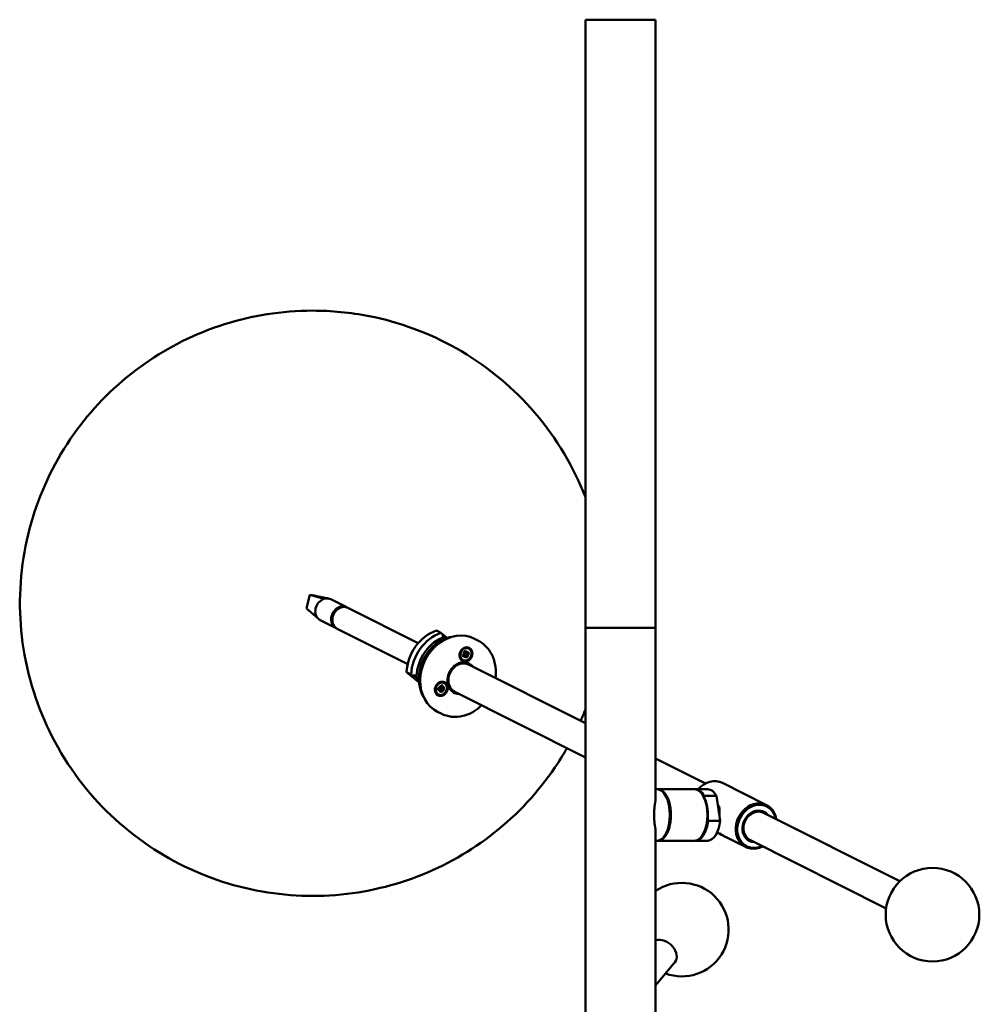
# Model space of a CAD drawing. Header units: millimetres. Extents: x 166 to 3217, y 680 to 4465.
# Tile 5 of 16: x 569 to 979, y 2706 to 3127. Entities that reach past the tile are written whole.
import ezdxf

# ---------------------------------------------------------------- set-up
doc = ezdxf.new("R2010")
doc.units = ezdxf.units.MM
doc.header["$LTSCALE"] = 16
doc.layers.add('Widoczne (ISO)', color=7, linetype='Continuous', lineweight=50)

msp = doc.modelspace()

# ---------------------------------------------------------------- linework, layer by layer
at = {"layer": 'Widoczne (ISO)'}
for p, q in [((810.54, 3126.91), (840.54, 3126.91)), ((810.54, 3126.91), (810.54, 2866.91)), ((840.54, 3126.91), (840.54, 2866.91)), ((691.62, 2876.31), (692.45, 2879.97)), ((692.45, 2879.97), (692.69, 2881.03)), ((692.69, 2881.03), (693.96, 2880.87)), ((692.69, 2881.03), (698.77, 2879.28)), ((693.96, 2880.87), (694.77, 2880.67)), ((691.39, 2875.25), (691.62, 2876.31)), ((691.39, 2875.25), (696.15, 2871)), ((708.5, 2875.7), (701.71, 2879.11)), ((708.98, 2875.46), (739.07, 2860.34)), ((704.01, 2866.76), (697.22, 2870.18)), ((810.54, 2866.91), (840.54, 2866.91)), ((810.54, 2654.96), (810.54, 2866.91)), ((810.54, 2866.91), (840.54, 2866.91)), ((840.54, 2794.96), (840.54, 2866.91)), ((704.49, 2866.52), (734.58, 2851.4)), ((748.79, 2864.74), (746.85, 2865.72)), ((750.53, 2863.13), (749.14, 2863.84)), ((750.53, 2863.13), (751.24, 2862.56)), ((763.09, 2862.25), (764.54, 2861.52)), ((758.02, 2855.09), (758.78, 2855.39)), ((758.19, 2855.98), (758.97, 2855.81)), ((758.19, 2855.98), (758.81, 2855.79)), ((758.92, 2855.66), (758.19, 2855.98)), ((758.25, 2854.47), (758.92, 2855.01)), ((758.65, 2856.78), (759.05, 2856.11)), ((759.13, 2855.03), (758.68, 2855.35)), ((759.47, 2854.92), (758.8, 2855.4)), ((759.52, 2856.19), (758.88, 2856.39)), ((758.91, 2854.07), (759.18, 2854.97)), ((759.3, 2854.93), (758.91, 2854.07)), ((759.86, 2856.08), (758.97, 2856.36)), ((759.24, 2857.13), (759.41, 2856.32)), ((759.7, 2854), (759.54, 2854.81)), ((759.64, 2856.2), (760.03, 2857.06)), ((760.03, 2857.06), (759.77, 2856.16)), ((760.29, 2854.35), (759.9, 2855.02)), ((760.75, 2855.15), (759.97, 2855.32)), ((760.75, 2855.15), (760.02, 2855.4)), ((760.7, 2856.66), (760.03, 2856.12)), ((760.03, 2855.47), (760.75, 2855.15)), ((760.93, 2856.04), (760.17, 2855.74)), ((760.71, 2858.02), (760.59, 2858.08)), ((758.24, 2853.11), (758.12, 2853.17)), ((760.57, 2851.21), (810.54, 2826.1)), ((734.12, 2847.91), (736.06, 2846.93)), ((739.41, 2843.6), (734.12, 2847.91)), ((738.38, 2846.13), (736.99, 2846.83)), ((739.35, 2845.35), (738.38, 2846.13)), ((748.09, 2841.93), (748.65, 2841.34)), ((748.09, 2841.93), (748.49, 2841.38)), ((748.54, 2841.24), (748.09, 2841.93)), ((748.82, 2842.43), (748.84, 2841.58)), ((749.33, 2841.36), (748.83, 2841.52)), ((749.45, 2842.44), (749.23, 2841.59)), ((749.37, 2841.35), (750.06, 2841.95)), ((750.06, 2841.95), (749.45, 2841.25)), ((750.18, 2843.3), (750.07, 2843.36)), ((747.48, 2840.47), (748.26, 2840.62)), ((747.56, 2841.17), (748.31, 2841.05)), ((747.72, 2838.38), (747.6, 2838.44)), ((748.38, 2840.59), (747.64, 2841.13)), ((747.84, 2839.73), (748.45, 2840.44)), ((748.53, 2840.33), (747.84, 2839.73)), ((748.61, 2840.3), (748.44, 2840.42)), ((748.45, 2839.24), (748.67, 2840.09)), ((748.53, 2841.36), (748.49, 2841.38)), ((749.56, 2841.07), (748.71, 2841.34)), ((749.08, 2839.25), (749.06, 2840.1)), ((749.81, 2839.76), (749.25, 2840.34)), ((749.81, 2839.76), (749.3, 2840.36)), ((749.36, 2840.45), (749.81, 2839.76)), ((750.34, 2840.51), (749.59, 2840.63)), ((750.42, 2841.21), (749.64, 2841.07)), ((754.74, 2839.59), (810.54, 2811.55)), ((747.37, 2830.98), (748.83, 2830.25)), ((840.54, 2811.02), (861.8, 2800.34)), ((869.07, 2800.6), (887.98, 2791.09)), ((840.54, 2797.91), (841.13, 2797.91)), ((841.56, 2797.91), (857.15, 2797.91)), ((862.78, 2797.91), (857.58, 2797.91)), ((860.61, 2795.48), (860.32, 2795.89)), ((866.49, 2795.02), (861.3, 2795.02)), ((861.46, 2794), (861.3, 2795.02)), ((866.49, 2795.02), (868.14, 2784.43)), ((886.65, 2787.84), (944.89, 2758.58)), ((862.94, 2784.43), (862.78, 2785.45)), ((862.94, 2784.43), (868.14, 2784.43)), ((840.54, 2523.07), (840.54, 2778.86)), ((860.61, 2778.34), (860.32, 2777.93)), ((866.78, 2779.37), (868.68, 2778.41)), ((840.54, 2775.91), (841.13, 2775.91)), ((841.56, 2775.91), (857.15, 2775.91)), ((862.78, 2775.91), (857.58, 2775.91)), ((870.41, 2777.54), (879, 2773.22)), ((880.82, 2776.23), (939.05, 2746.96)), ((840.54, 2713.99), (848.69, 2723.91))]:
    msp.add_line(p, q, dxfattribs=at)
msp.add_circle((958.87, 2744.28), 20, dxfattribs=at)
msp.add_arc((851.75, 2737.88), 20, 249.5703, 124.1047, dxfattribs=at)
for centre, major_axis, ratio, start_param, end_param in [((699.46, 2874.64), (2.25, 4.47), 0.839915, 0, 0.698819), ((699.46, 2874.64), (-2.25, -4.47), 0.839915, 3.840412, 6.158971), ((706.25, 2871.23), (2.25, 4.47), 0.839915, 6.218524, 9.489439), ((706.74, 2870.99), (-2.25, -4.47), 0.839915, 3.141593, 6.283185), ((699.46, 2874.64), (-2.25, -4.47), 0.839915, 6.158971, 6.283185), ((749.41, 2849.54), (-7.86, -15.64), 0.839915, 3.848959, 5.208389), ((751.35, 2848.57), (-7.86, -15.64), 0.839915, 3.848959, 5.208389), ((752.8, 2847.84), (7.41, 14.74), 0.839915, 0.697306, 2.076856), ((753.77, 2847.35), (7.41, 14.74), 0.839915, 0.49242, 2.649173), ((755.23, 2846.62), (7.86, 15.64), 0.839915, 0, 3.141593), ((759.35, 2855.63), (-1.23, -2.46), 0.839915, 3.141593, 6.283185), ((758.74, 2855.58), (0.096, 0.19), 0.839915, 3.897366, 5.524314), ((758.98, 2855.9), (0.27, 0.07), 0.310819, 3.954546, 4.610853), ((758.85, 2855.56), (0.138, -0.263), 0.376515, 1.781613, 2.437921), ((759.01, 2854.85), (0.096, 0.19), 0.839915, 5.727307, 7.354255), ((758.88, 2855.98), (0.096, 0.19), 0.839915, 4.15651, 5.783458), ((758.71, 2855.95), (-0.368, -0.733), 0.839915, 0.93681, 1.025594), ((759.43, 2854.7), (-0.313, 0.15), 0.555174, 5.373927, 5.9847), ((759.35, 2854.74), (0.096, 0.19), 0.839915, 5.468162, 7.095111), ((759.59, 2856.39), (-0.096, -0.19), 0.839915, 5.468162, 7.095111), ((760.01, 2856.24), (0.323, -0.126), 0.551805, 3.507827, 4.108362), ((759.93, 2856.28), (-0.096, -0.19), 0.839915, 5.727307, 7.354255), ((760.06, 2855.15), (-0.096, -0.19), 0.839915, 4.15651, 5.783458), ((760.17, 2855.13), (0.16, -0.262), 0.41335, 3.027884, 3.684192), ((760.3, 2855.47), (-0.286, -0.055), 0.354893, 5.841235, 6.497543), ((760.21, 2855.55), (-0.096, -0.19), 0.839915, 3.897366, 5.524314), ((757.65, 2845.4), (2.92, 5.81), 0.839915, 0, 3.141593), ((757.65, 2845.4), (3.14, 6.25), 0.839915, 5.902934, 9.805029), ((757.41, 2845.52), (-2.92, -5.81), 0.839915, 3.116738, 6.30804), ((757.17, 2845.64), (2.92, 5.81), 0.839915, 6.23346, 6.25833), ((748.83, 2840.9), (-1.23, -2.46), 0.839915, 3.141593, 6.283185), ((748.66, 2841.55), (0.096, 0.19), 0.839915, 3.654606, 5.281554), ((749.41, 2841.56), (-0.096, -0.19), 0.839915, 4.966258, 6.593206), ((748.26, 2840.41), (0.096, 0.19), 0.839915, 5.225402, 6.85235), ((748.36, 2841.25), (-0.096, -0.19), 0.839915, 0.253869, 1.880817), ((748.58, 2840.1), (-0.27, 0.211), 0.538906, 5.258554, 5.879193), ((748.74, 2841.48), (0.311, 0.019), 0.429274, 3.752478, 4.408786), ((748.48, 2841.22), (0.073, -0.25), 0.236616, 1.552491, 2.208799), ((748.49, 2840.12), (0.096, 0.19), 0.839915, 4.966258, 6.593206), ((748.19, 2841.22), (-0.368, -0.733), 0.839915, 1.870141, 2.038307), ((749.24, 2840.13), (-0.096, -0.19), 0.839915, 3.654606, 5.281554), ((749.36, 2840.11), (-0.095, 0.256), 0.288158, 5.959291, 6.615599), ((749.62, 2840.36), (-0.321, 0.001), 0.459669, 5.654922, 6.31123), ((749.54, 2840.43), (0.096, 0.19), 0.839915, 0.253869, 1.880817), ((749.72, 2841.24), (0.287, -0.193), 0.548679, 3.341016, 3.995095), ((749.64, 2841.27), (-0.096, -0.19), 0.839915, 5.225402, 6.85235), ((757.17, 2845.64), (-2.92, -5.81), 0.839915, 0.024855, 0.049725), ((864.58, 2791.66), (4.49, 8.94), 0.839915, 0, 1.270235), ((841.13, 2786.91), (0, 11), 0.5, 3.141593, 6.283185), ((841.56, 2786.91), (0, -11), 0.5, 6.24381, 9.464153), ((857.15, 2786.91), (0, 11), 0.5, 3.141593, 6.283185), ((857.58, 2786.91), (0, 11), 0.5, 5.541415, 6.32256), ((857.58, 2786.91), (0, 10.5), 0.5, 3.757072, 5.667706), ((862.78, 2786.91), (0, 11), 0.5, 5.541415, 6.283185), ((883.49, 2782.16), (4.49, 8.94), 0.839915, 5.419973, 10.28799), ((883.73, 2782.04), (-4.27, -8.49), 0.839915, 2.324317, 7.100461), ((871.61, 2788.13), (2.02, 4.02), 0.839915, 1.82349, 2.142681), ((883.73, 2782.04), (2.92, 5.81), 0.839915, 0, 3.141593), ((883.73, 2782.04), (3.12, 6.22), 0.839915, 5.918145, 9.789818), ((883.25, 2782.28), (2.68, 5.32), 0.839915, 0.964715, 2.176878), ((857.58, 2786.91), (0, -11), 0.5, 6.24381, 7.626294), ((862.78, 2786.91), (0, -11), 0.5, 0, 1.343108), ((843.67, 2728.03), (5.02, -4.13), 0.73972, 0, 2.677653)]:
    msp.add_ellipse(centre, major_axis=major_axis, ratio=ratio, start_param=start_param, end_param=end_param, dxfattribs=at)
for centre, major_axis in [((759.47, 2855.57), (-1.41, -2.81)), ((759.47, 2855.57), (1.23, 2.46)), ((748.95, 2840.84), (-1.41, -2.81)), ((748.95, 2840.84), (-1.23, -2.46))]:
    msp.add_ellipse(centre, major_axis=major_axis, ratio=0.839915, dxfattribs=at)
for points, knots in [([(693.97, 3002.52), (680.63, 3002.52), (667.88, 3000.37), (643.56, 2992.69), (632.22, 2986.88), (611.42, 2972.35), (602.26, 2963.4), (586.6, 2942.99), (580.33, 2931.38), (571.52, 2906.3), (568.99, 2892.77), (568.76, 2865.09), (570.76, 2851.01), (579.94, 2824.22), (586.58, 2811.54), (603.98, 2789.47), (614.3, 2779.92), (637.3, 2765.07), (649.8, 2759.61), (675.51, 2752.95), (688.67, 2751.79), (714.5, 2753.28), (727.05, 2756.16), (750.84, 2765.19), (761.82, 2771.63), (781.78, 2787.34), (790.46, 2796.83), (799.32, 2809.89), (801.05, 2812.67), (802.66, 2815.51)], [0, 0, 0, 0, 0.285743, 0.285743, 0.599452, 0.599452, 0.947568, 0.947568, 1.323031, 1.323031, 1.701461, 1.701461, 2.053765, 2.053765, 2.367831, 2.367831, 2.651609, 2.651609, 2.921299, 2.921299, 3.193634, 3.193634, 3.483766, 3.483766, 3.803739, 3.803739, 4.158059, 4.158059, 4.251121, 4.251121, 4.251121, 4.251121]), ([(810.54, 2922.8), (810.2, 2923.67), (809.85, 2924.55), (804.36, 2937.75), (796.94, 2949.95), (778.26, 2970.81), (767.41, 2979.63), (743.69, 2992.99), (730.95, 2997.64), (710.03, 3001.76), (701.9, 3002.52), (693.97, 3002.52)], [5.235357, 5.235357, 5.235357, 5.235357, 5.257191, 5.257191, 5.564549, 5.564549, 5.844373, 5.844373, 6.11332, 6.11332, 6.283185, 6.283185, 6.283185, 6.283185]), ([(694.75, 2880.67), (694.75, 2880.67), (694.75, 2880.67), (694.75, 2880.67), (694.76, 2880.67), (694.8, 2880.66), (694.84, 2880.65), (694.97, 2880.62), (695.07, 2880.6), (695.52, 2880.51), (695.89, 2880.43), (697.37, 2880.13), (698.52, 2879.89), (700.05, 2879.58), (700.44, 2879.5), (700.82, 2879.42)], [0.028591, 0.028591, 0.028591, 0.028591, 0.030447, 0.030447, 0.051279, 0.051279, 0.086886, 0.086886, 0.163182, 0.163182, 0.386326, 0.386326, 1.055217, 1.055217, 1.279785, 1.279785, 1.279785, 1.279785]), ([(772.07, 2845.43), (772.29, 2847.04), (772.3, 2848.66), (771.87, 2852), (771.38, 2853.71), (769.89, 2856.77), (768.91, 2858.14), (766.78, 2860.18), (765.7, 2860.94), (764.54, 2861.52)], [5.283254, 5.283254, 5.283254, 5.283254, 5.571454, 5.571454, 5.896091, 5.896091, 6.213494, 6.213494, 6.4669, 6.4669, 6.4669, 6.4669]), ([(758.3, 2854.57), (758.3, 2854.56), (758.3, 2854.55), (758.3, 2854.53), (758.29, 2854.52), (758.27, 2854.5), (758.26, 2854.48), (758.25, 2854.47)], [0.04758377, 0.04758377, 0.04758377, 0.04758377, 0.05181414, 0.05181414, 0.05697832, 0.05697832, 0.06215096, 0.06215096, 0.06215096, 0.06215096]), ([(758.69, 2856.72), (758.7, 2856.74), (758.72, 2856.75), (758.75, 2856.78), (758.77, 2856.79), (758.81, 2856.82), (758.83, 2856.84), (758.87, 2856.86), (758.89, 2856.88), (758.93, 2856.9), (758.96, 2856.91), (758.98, 2856.93)], [6.0756729, 6.0756729, 6.0756729, 6.0756729, 6.115692, 6.115692, 6.1655794, 6.1655794, 6.2154668, 6.2154668, 6.2653542, 6.2653542, 6.3152416, 6.3152416, 6.3152416, 6.3152416]), ([(759.03, 2855.32), (759.02, 2855.33), (759.01, 2855.34), (758.99, 2855.38), (758.97, 2855.42), (758.94, 2855.49), (758.93, 2855.53), (758.92, 2855.6), (758.92, 2855.63), (758.93, 2855.7), (758.95, 2855.73), (758.98, 2855.78), (759, 2855.8), (759.04, 2855.83), (759.05, 2855.84), (759.07, 2855.85)], [0.13976647, 0.13976647, 0.13976647, 0.13976647, 0.14359553, 0.14359553, 0.15454642, 0.15454642, 0.16549732, 0.16549732, 0.17480608, 0.17480608, 0.18411485, 0.18411485, 0.19342361, 0.19342361, 0.1973208, 0.1973208, 0.1973208, 0.1973208]), ([(759.07, 2855.85), (759.06, 2855.86), (759.06, 2855.87), (759.05, 2855.89), (759.05, 2855.9), (759.05, 2855.91)], [-0.053725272, -0.053725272, -0.053725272, -0.053725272, -0.049828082, -0.049828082, -0.047517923, -0.047517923, -0.047517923, -0.047517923]), ([(759.07, 2856.04), (759.07, 2856.05), (759.08, 2856.06), (759.1, 2856.1), (759.12, 2856.12), (759.17, 2856.17), (759.2, 2856.19), (759.27, 2856.22), (759.3, 2856.24), (759.34, 2856.25)], [-0.03386584, -0.03386584, -0.03386584, -0.03386584, -0.03121055, -0.03121055, -0.02190179, -0.02190179, -0.01095089, -0.01095089, -0.00018209, -0.00018209, -0.00018209, -0.00018209]), ([(760.02, 2855.4), (760.01, 2855.4), (759.99, 2855.41), (759.87, 2855.46), (759.76, 2855.52), (759.5, 2855.64), (759.33, 2855.72), (759.13, 2855.81), (759.1, 2855.83), (759.07, 2855.85)], [-2.7963552, -2.7963552, -2.7963552, -2.7963552, -2.7900399, -2.7900399, -2.7426847, -2.7426847, -2.6569758, -2.6569758, -2.6392228, -2.6392228, -2.6392228, -2.6392228]), ([(759.24, 2857.13), (759.24, 2857.11), (759.25, 2857.1), (759.24, 2857.07), (759.24, 2857.06), (759.23, 2857.04), (759.23, 2857.04), (759.22, 2857.03)], [0.02076039, 0.02076039, 0.02076039, 0.02076039, 0.02593303, 0.02593303, 0.03109721, 0.03109721, 0.03532758, 0.03532758, 0.03532758, 0.03532758]), ([(760.2, 2854.46), (760.21, 2854.45), (760.22, 2854.44), (760.24, 2854.42), (760.25, 2854.4), (760.28, 2854.38), (760.29, 2854.36), (760.29, 2854.35)], [0.04758377, 0.04758377, 0.04758377, 0.04758377, 0.05181414, 0.05181414, 0.05697832, 0.05697832, 0.06215096, 0.06215096, 0.06215096, 0.06215096]), ([(760.93, 2856.04), (760.91, 2856.04), (760.89, 2856.03), (760.86, 2856.03), (760.84, 2856.02), (760.81, 2856.02), (760.8, 2856.03), (760.78, 2856.03)], [0.02076039, 0.02076039, 0.02076039, 0.02076039, 0.02593303, 0.02593303, 0.03109721, 0.03109721, 0.03532758, 0.03532758, 0.03532758, 0.03532758]), ([(749.45, 2842.44), (749.44, 2842.43), (749.44, 2842.41), (749.42, 2842.38), (749.41, 2842.37), (749.39, 2842.35), (749.38, 2842.35), (749.37, 2842.34)], [0.02076039, 0.02076039, 0.02076039, 0.02076039, 0.02593303, 0.02593303, 0.03109721, 0.03109721, 0.03532758, 0.03532758, 0.03532758, 0.03532758]), ([(747.55, 2840.52), (747.55, 2840.51), (747.55, 2840.51), (747.54, 2840.49), (747.53, 2840.49), (747.51, 2840.48), (747.5, 2840.47), (747.48, 2840.47)], [0.04783529, 0.04783529, 0.04783529, 0.04783529, 0.05181414, 0.05181414, 0.05697832, 0.05697832, 0.06215096, 0.06215096, 0.06215096, 0.06215096]), ([(747.55, 2840.52), (747.55, 2840.56), (747.55, 2840.6), (747.55, 2840.69), (747.55, 2840.73), (747.56, 2840.82), (747.56, 2840.86), (747.57, 2840.95), (747.58, 2840.99), (747.6, 2841.08), (747.61, 2841.12), (747.63, 2841.16)], [1.3536181, 1.3536181, 1.3536181, 1.3536181, 1.4405579, 1.4405579, 1.5274978, 1.5274978, 1.6144376, 1.6144376, 1.7013775, 1.7013775, 1.7852171, 1.7852171, 1.7852171, 1.7852171]), ([(747.62, 2841.14), (747.62, 2841.14), (747.63, 2841.14), (747.63, 2841.13), (747.63, 2841.13), (747.64, 2841.13)], [0.163068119, 0.163068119, 0.163068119, 0.163068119, 0.165497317, 0.165497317, 0.166617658, 0.166617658, 0.166617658, 0.166617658]), ([(748.18, 2840.74), (748.18, 2840.76), (748.19, 2840.78), (748.23, 2840.82), (748.25, 2840.85), (748.3, 2840.88), (748.33, 2840.89), (748.37, 2840.9), (748.39, 2840.9), (748.4, 2840.9)], [0.16785533, 0.16785533, 0.16785533, 0.16785533, 0.17480608, 0.17480608, 0.18411485, 0.18411485, 0.19342361, 0.19342361, 0.1973208, 0.1973208, 0.1973208, 0.1973208]), ([(748.4, 2840.9), (748.4, 2840.91), (748.4, 2840.93), (748.41, 2840.97), (748.43, 2841), (748.46, 2841.06), (748.48, 2841.08), (748.54, 2841.12), (748.57, 2841.14), (748.63, 2841.16), (748.67, 2841.17), (748.75, 2841.17), (748.79, 2841.17), (748.82, 2841.16), (748.84, 2841.16), (748.85, 2841.16), (748.86, 2841.15)], [-0.05372527, -0.05372527, -0.05372527, -0.05372527, -0.04982808, -0.04982808, -0.04051932, -0.04051932, -0.03121055, -0.03121055, -0.02190179, -0.02190179, -0.01095089, -0.01095089, 0, 0, 0, 0.00382906, 0.00382906, 0.00382906, 0.00382906]), ([(749.3, 2840.36), (749.28, 2840.37), (749.27, 2840.38), (749.16, 2840.45), (749.06, 2840.51), (748.81, 2840.66), (748.65, 2840.75), (748.47, 2840.86), (748.43, 2840.88), (748.4, 2840.9)], [-2.7963552, -2.7963552, -2.7963552, -2.7963552, -2.7900399, -2.7900399, -2.7426847, -2.7426847, -2.6569758, -2.6569758, -2.6392228, -2.6392228, -2.6392228, -2.6392228]), ([(749.03, 2839.39), (749.04, 2839.38), (749.05, 2839.36), (749.06, 2839.34), (749.07, 2839.32), (749.08, 2839.29), (749.08, 2839.27), (749.08, 2839.25)], [0.04758377, 0.04758377, 0.04758377, 0.04758377, 0.05181414, 0.05181414, 0.05697832, 0.05697832, 0.06215096, 0.06215096, 0.06215096, 0.06215096]), ([(750.34, 2840.51), (750.32, 2840.51), (750.3, 2840.52), (750.27, 2840.53), (750.25, 2840.53), (750.22, 2840.54), (750.21, 2840.55), (750.2, 2840.55)], [0.02076039, 0.02076039, 0.02076039, 0.02076039, 0.02593303, 0.02593303, 0.03109721, 0.03109721, 0.03532758, 0.03532758, 0.03532758, 0.03532758]), ([(748.83, 2830.25), (750.23, 2829.54), (751.76, 2829.1), (754.94, 2828.76), (756.59, 2828.88), (759.85, 2829.66), (761.46, 2830.34), (764.13, 2831.97), (765.23, 2832.84), (766.23, 2833.82)], [3.325308, 3.325308, 3.325308, 3.325308, 3.631566, 3.631566, 3.941863, 3.941863, 4.260485, 4.260485, 4.508955, 4.508955, 4.508955, 4.508955]), ([(840.54, 2794.96), (840.54, 2794.87), (840.54, 2794.78), (840.51, 2793.73), (840.35, 2792.54), (840.1, 2790.53), (840.02, 2789.83), (839.9, 2788.39), (839.87, 2787.65), (839.87, 2786.91)], [6.0671511, 6.0671511, 6.0671511, 6.0671511, 6.1088877, 6.1088877, 6.5498947, 6.5498947, 6.7703982, 6.7703982, 6.9909016, 6.9909016, 6.9909016, 6.9909016]), ([(867.74, 2786.98), (867.76, 2787.18), (867.78, 2787.39), (867.82, 2788.06), (867.84, 2788.51), (867.83, 2789.41), (867.79, 2789.85), (867.6, 2790.57), (867.47, 2790.85), (867.22, 2791.13), (867.15, 2791.2), (867.08, 2791.26)], [-0.5692594, -0.5692594, -0.5692594, -0.5692594, -0.5119231, -0.5119231, -0.3806957, -0.3806957, -0.2219601, -0.2219601, -0.0853693, -0.0853693, -0.0362366, -0.0362366, -0.0362366, -0.0362366]), ([(867.09, 2791.19), (867.2, 2791.12), (867.29, 2791.04), (867.39, 2790.93), (867.4, 2790.92), (867.4, 2790.91)], [0.01793396, 0.01793396, 0.01793396, 0.01793396, 0.08536929, 0.08536929, 0.09046402, 0.09046402, 0.09046402, 0.09046402]), ([(839.87, 2786.91), (839.87, 2786.18), (839.9, 2785.44), (840.02, 2783.99), (840.1, 2783.29), (840.35, 2781.28), (840.51, 2780.09), (840.54, 2779.04), (840.54, 2778.95), (840.54, 2778.86)], [0, 0, 0, 0, 0.2205035, 0.2205035, 0.441007, 0.441007, 0.8820139, 0.8820139, 0.9237505, 0.9237505, 0.9237505, 0.9237505]), ([(869.43, 2778.1), (869.42, 2778.1), (869.42, 2778.1), (869.12, 2778.21), (868.84, 2778.33), (868.38, 2778.57), (868.2, 2778.69), (868.02, 2778.85), (867.96, 2778.91), (867.96, 2778.96), (867.98, 2778.97), (868.03, 2778.96), (868.08, 2778.94), (868.14, 2778.91)], [1.0249424, 1.0249424, 1.0249424, 1.0249424, 1.026571, 1.026571, 1.1384819, 1.1384819, 1.2503927, 1.2503927, 1.3263784, 1.3263784, 1.3643713, 1.3643713, 1.4023641, 1.4023641, 1.4023641, 1.4023641]), ([(868.14, 2778.91), (868.2, 2778.88), (868.27, 2778.83), (868.45, 2778.73), (868.54, 2778.67), (868.85, 2778.47), (869.08, 2778.32), (869.61, 2777.98), (869.96, 2777.78), (870.33, 2777.58), (870.37, 2777.56), (870.41, 2777.54)], [0, 0, 0, 0, 0.0379928, 0.0379928, 0.0759857, 0.0759857, 0.1519713, 0.1519713, 0.2638822, 0.2638822, 0.2757695, 0.2757695, 0.2757695, 0.2757695])]:
    msp.add_open_spline(points, degree=3, knots=knots, dxfattribs=at)
for points in [[(751.44, 2862.63), (750.57, 2863.32), (749.69, 2864.03), (748.79, 2864.74)], [(758.97, 2856.36), (758.95, 2856.37), (758.94, 2856.37), (758.93, 2856.38)], [(736.06, 2846.93), (737.18, 2846.04), (738.28, 2845.16), (739.36, 2844.3)], [(748.71, 2841.34), (748.7, 2841.34), (748.69, 2841.35), (748.68, 2841.35)], [(808.5, 2827.12), (809.21, 2828.75), (809.89, 2830.39), (810.54, 2832.05)], [(867.72, 2790.09), (867.58, 2789.94), (867.45, 2789.78), (867.33, 2789.61)]]:
    msp.add_open_spline(points, degree=3, dxfattribs=at)
for points, weights in [([(758.3, 2854.57), (758.22, 2854.91), (758.16, 2855.14)], [1.00378810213, 1.03081108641, 1.02679451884]), ([(758.83, 2856.83), (758.99, 2856.92), (759.22, 2857.03)], [1.02730394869, 1.02780701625, 1.00378810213]), ([(759.05, 2855.3), (759.04, 2855.31), (759.03, 2855.32)], [1, 1.01465889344, 1.02927435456]), ([(760.2, 2854.46), (759.45, 2855.01), (759.05, 2855.3)], [1.00378810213, 1.0526638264, 1]), ([(760.06, 2856.15), (760.37, 2856.1), (760.78, 2856.03)], [1.0271821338, 1.02555113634, 1.00378810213]), ([(748.83, 2842.17), (749.06, 2842.24), (749.37, 2842.34)], [1.0272764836, 1.02637142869, 1.00378810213]), ([(749.03, 2839.39), (748.8, 2839.67), (748.62, 2839.89)], [1.00378810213, 1.02368806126, 1.02675534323]), ([(748.86, 2841.15), (748.87, 2841.15), (748.89, 2841.14)], [1.02927435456, 1.01465889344, 1]), ([(748.89, 2841.14), (749.34, 2840.94), (750.2, 2840.55)], [1, 1.0526638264, 1.00378810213])]:
    msp.add_rational_spline(points, weights, degree=2, dxfattribs=at)

doc.saveas('drawing.dxf')
